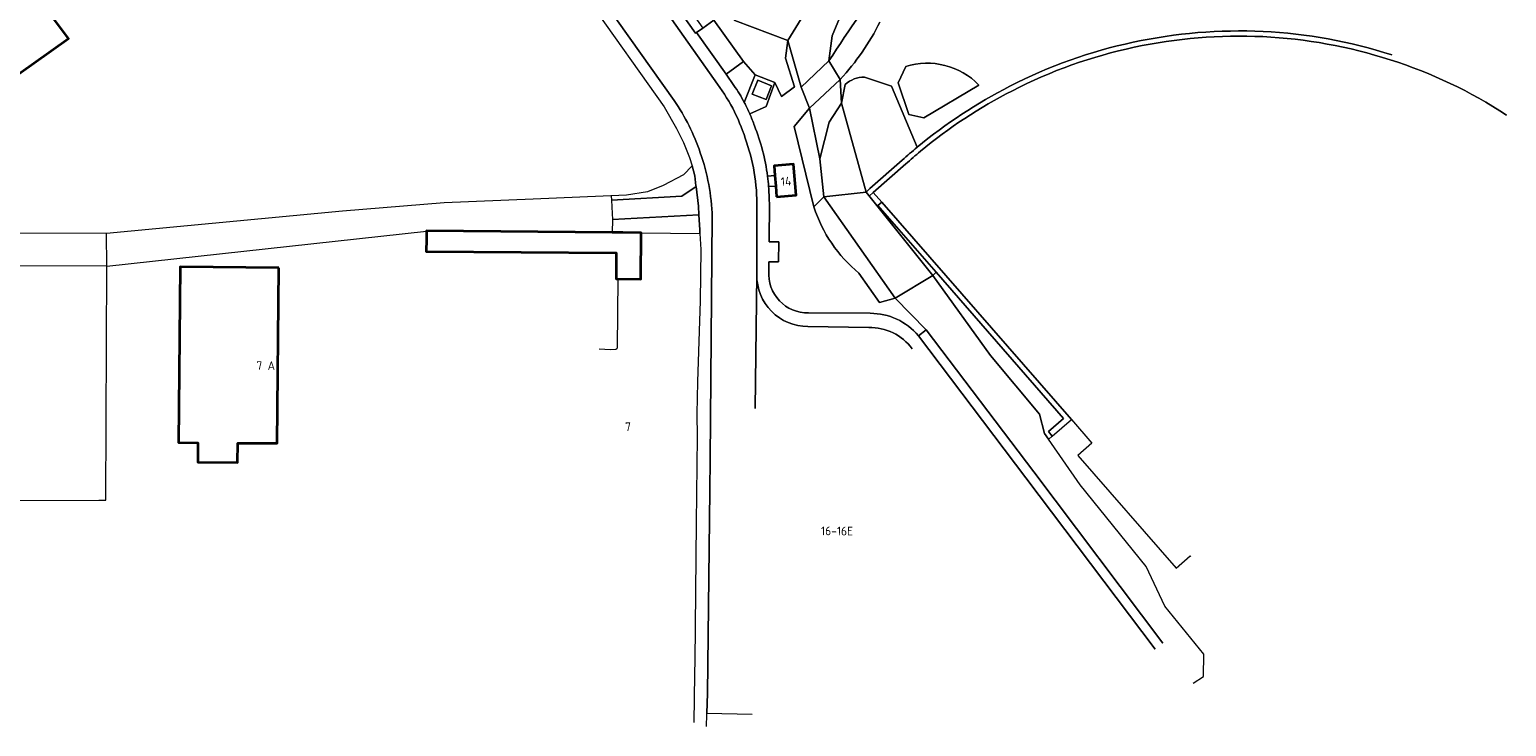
# Model space of a CAD drawing. Extents: x 150256 to 156914, y 461459 to 469481.
# Tile 153 of 256: x 155718 to 155946, y 461512 to 461620. Entities that reach past the tile are written whole.
import ezdxf
from ezdxf.enums import TextEntityAlignment as Align

# ---------------------------------------------------------------- set-up
doc = ezdxf.new("R2010")
doc.units = 0
doc.header["$LTSCALE"] = 0.75
for name, color, linetype, lineweight in [('B-RO-GR-BEPLANTING_CULTUUR_BODEMBEDEKKER-GV', 251, 'CONTINUOUS', 18), ('B-RO-GR-BEPLANTING_CULTUUR_BOSPLANTSOEN-GV', 251, 'CONTINUOUS', 18), ('B-RO-GR-BEPLANTING_CULTUUR_HEESTERS-GV', 251, 'CONTINUOUS', 18), ('B-RO-GR-GROENVOORZIENING-GV', 251, 'CONTINUOUS', 18), ('B-RO-GR-HAAG-GV', 251, 'CONTINUOUS', 13), ('B-RO-IE-TERREINAFSCHEIDING_KUNSTMATIG_HEKWERK-G', 251, 'IE-TERREINAFSCHEIDING-KUNSTMATIG', 18), ('B-RO-IE-TERREINAFSCHEIDING_KUNSTMATIG_MUUR-G', 251, 'IE-TERREINAFSCHEIDING-KUNSTMATIG-DICHT', 18), ('B-RO-OG-BEBOUWING-GV', 6, 'CONTINUOUS', 35), ('B-RO-OG-BEBOUWING-T18', 1, 'CONTINUOUS', 18), ('B-RO-OG-TERREIN_CULTUURSCHEIDING-GV', 251, 'CONTINUOUS', 18), ('B-RO-VH-VERHARDING_ASFALT-GV', 251, 'CONTINUOUS', 18), ('B-RO-VH-VERHARDING_BEDRIJFSVLOERPLAAT-GV', 251, 'CONTINUOUS', 18), ('B-RO-VH-VERHARDING_HALFVERHARDING-GV', 251, 'CONTINUOUS', 18), ('B-RO-VH-VERHARDING_HOUTSNIPPERS-GV', 251, 'CONTINUOUS', 18), ('B-RO-VH-VERHARDING_STRAATBAKSTEEN-GV', 251, 'CONTINUOUS', 18), ('B-RO-VH-VERHARDING_TEGEL-GV', 251, 'CONTINUOUS', 18)]:
    doc.layers.add(name, color=color, linetype=linetype, lineweight=lineweight)
doc.styles.add('NLCS-ISO-M200-T18', font='NLCS-ISO.ttf', dxfattribs={"height": 360})
doc.linetypes.add('IE-TERREINAFSCHEIDING-KUNSTMATIG', pattern='A,4,[82,NLCS.SHX,S=0.75,R=90,X=0,Y=0],4,-2', length=10)
doc.linetypes.add('IE-TERREINAFSCHEIDING-KUNSTMATIG-DICHT', pattern='A,8,-1,[82,NLCS.SHX,S=0.75,R=90,X=0,Y=0],-1', length=10)

msp = doc.modelspace()

# ---------------------------------------------------------------- linework, layer by layer
at = {"layer": 'B-RO-GR-BEPLANTING_CULTUUR_BODEMBEDEKKER-GV'}
for points in [[(155828.046, 461614.581), (155829.872, 461612.55), (155832.89, 461611.362), (155833.926, 461609.169), (155835.95, 461610.667), (155834.518, 461615.138), (155834.921, 461617.834), (155826.681, 461620.927), (155819.639, 461631.394), (155813.584, 461634.69), (155813.314, 461634.5), (155812.011, 461633.585), (155821.744, 461619.768), (155823.478, 461621.016)], [(155838.252, 461607.4), (155839.851, 461599.541), (155841.273, 461605.236), (155843.22, 461608.166), (155842.999, 461611.834)], [(155840.455, 461593.657), (155839.851, 461599.541), (155838.252, 461607.4), (155835.884, 461604.574), (155838.932, 461592.1)]]:
    msp.add_lwpolyline(points, close=True, dxfattribs=at)
at = {"layer": 'B-RO-GR-BEPLANTING_CULTUUR_BOSPLANTSOEN-GV'}
msp.add_lwpolyline([(155849.631, 461660.208), (155847.016, 461658.396), (155841.764, 461654.758), (155837.493, 461651.8), (155835.331, 461650.257), (155830.665, 461647.025), (155825.606, 461643.565), (155820.77, 461640.215), (155819.806, 461639.547), (155813.326, 461635.058), (155813.584, 461634.69), (155819.639, 461631.394), (155826.681, 461620.927), (155834.921, 461617.834), (155838.193, 461623.204)], dxfattribs=at)
at = {"layer": 'B-RO-GR-BEPLANTING_CULTUUR_HEESTERS-GV'}
for points in [[(155853.139, 461613.846), (155851.963, 461611.3), (155853.633, 461606.419), (155855.935, 461605.876), (155864.46, 461610.965)], [(155843.766, 461611.04), (155843.22, 461608.166), (155846.999, 461594.411), (155847.6, 461594.94), (155852.611, 461599.352)], [(155854.906, 461601.334), (155850.945, 461610.782), (155846.772, 461612.201)], [(155851.489, 461577.965), (155840.455, 461593.657), (155838.932, 461592.1)], [(155845.906, 461581.853), (155849.065, 461577.332), (155851.489, 461577.965)]]:
    msp.add_lwpolyline(points, dxfattribs=at)
for points in [[(155864.46, 461610.965, 0.2815115), (155853.139, 461613.846)], [(155846.772, 461612.201, 0.1912751), (155843.766, 461611.04)], [(155852.611, 461599.352, -0.0095862), (155854.906, 461601.334)], [(155838.932, 461592.1, 0.1425415), (155845.906, 461581.853)]]:
    msp.add_lwpolyline(points, format="xyb", dxfattribs=at)
for points in [[(155839.851, 461599.541), (155840.455, 461593.657), (155846.999, 461594.411), (155843.22, 461608.166), (155841.273, 461605.236)], [(155857.34, 461581.518), (155846.999, 461594.411), (155840.455, 461593.657), (155851.489, 461577.965)]]:
    msp.add_lwpolyline(points, close=True, dxfattribs=at)
at = {"layer": 'B-RO-GR-GROENVOORZIENING-GV'}
for points in [[(155908.425, 461619.248, 0.0646753), (155888.31, 461617.583)], [(155888.477, 461616.801, -0.0646886), (155908.387, 461618.449)], [(155908.387, 461618.449, -0.0654025), (155928.078, 461614.873)], [(155928.321, 461615.636, 0.0653397), (155908.425, 461619.248)], [(155888.31, 461617.583, 0.067302), (155869.265, 461610.783)], [(155869.63, 461610.072, -0.0672363), (155888.477, 461616.801)], [(155928.078, 461614.873, -0.0689737), (155946.063, 461606.318)], [(155869.265, 461610.783, 0.055425), (155854.906, 461601.334)], [(155855.417, 461600.718, -0.0554549), (155869.63, 461610.072)], [(155854.906, 461601.334, 0.0095862), (155852.611, 461599.352)], [(155853.143, 461598.754, -0.0098919), (155855.417, 461600.718)]]:
    msp.add_lwpolyline(points, format="xyb", dxfattribs=at)
msp.add_lwpolyline([(155852.611, 461599.352), (155847.6, 461594.94), (155846.999, 461594.411), (155847.528, 461593.811), (155848.128, 461594.34), (155853.143, 461598.754)], dxfattribs=at)
msp.add_lwpolyline([(155878.76, 461559.207), (155849.443, 461592.832), (155848.84, 461592.306), (155857.836, 461581.988), (155877.561, 461559.365), (155875.21, 461557.344), (155875.797, 461556.662)], close=True, dxfattribs=at)
at = {"layer": 'B-RO-GR-HAAG-GV'}
for points in [[(155908.425, 461619.248, 0.0646753), (155888.31, 461617.583)], [(155888.477, 461616.801, -0.0646886), (155908.387, 461618.449)], [(155908.387, 461618.449, -0.0654025), (155928.078, 461614.873)], [(155928.321, 461615.636, 0.0653397), (155908.425, 461619.248)], [(155888.31, 461617.583, 0.067302), (155869.265, 461610.783)], [(155869.63, 461610.072, -0.0672363), (155888.477, 461616.801)], [(155928.078, 461614.873, -0.0689737), (155946.063, 461606.318)], [(155869.265, 461610.783, 0.055425), (155854.906, 461601.334)], [(155855.417, 461600.718, -0.0554549), (155869.63, 461610.072)], [(155854.906, 461601.334, 0.0095862), (155852.611, 461599.352)], [(155853.143, 461598.754, -0.0098919), (155855.417, 461600.718)]]:
    msp.add_lwpolyline(points, format="xyb", dxfattribs=at)
for points in [[(155852.611, 461599.352), (155847.6, 461594.94), (155846.999, 461594.411), (155847.528, 461593.811), (155848.128, 461594.34)], [(155848.128, 461594.34), (155853.143, 461598.754)]]:
    msp.add_lwpolyline(points, dxfattribs=at)
msp.add_lwpolyline([(155875.797, 461556.662), (155878.76, 461559.207), (155849.443, 461592.832), (155848.84, 461592.306), (155857.836, 461581.988), (155877.561, 461559.365), (155875.21, 461557.344)], close=True, dxfattribs=at)
at = {"layer": 'B-RO-IE-TERREINAFSCHEIDING_KUNSTMATIG_HEKWERK-G'}
for points in [[(155908.387, 461618.449, 0.0646886), (155888.477, 461616.801)], [(155928.078, 461614.873, 0.0654025), (155908.387, 461618.449)], [(155888.477, 461616.801, 0.0672363), (155869.63, 461610.072)], [(155946.063, 461606.318, 0.0689737), (155928.078, 461614.873)], [(155869.63, 461610.072, 0.0554549), (155855.417, 461600.718)], [(155855.417, 461600.718, 0.0098919), (155853.143, 461598.754)]]:
    msp.add_lwpolyline(points, format="xyb", dxfattribs=at)
for points in [[(155820.12, 461598.479), (155818.752, 461597.083), (155815.62, 461595.432), (155813.187, 461594.452), (155809.972, 461593.949), (155795.494, 461593.297), (155781.746, 461592.765), (155766.024, 461591.43), (155729.523, 461588.008)], [(155848.128, 461594.34), (155853.143, 461598.754)], [(155849.443, 461592.832), (155848.128, 461594.34)], [(155878.76, 461559.207), (155849.443, 461592.832)], [(155729.523, 461588.008), (155686.843, 461588.114), (155643.206, 461588.159), (155635.333, 461574.94)], [(155729.565, 461582.938), (155779, 461588.345)], [(155729.565, 461582.938), (155729.523, 461588.008)], [(155729.565, 461582.938), (155644.849, 461583.005), (155644.918, 461546.686), (155728.329, 461546.756)], [(155729.425, 461546.757), (155729.565, 461582.938)]]:
    msp.add_lwpolyline(points, dxfattribs=at)
at = {"layer": 'B-RO-IE-TERREINAFSCHEIDING_KUNSTMATIG_MUUR-G'}
msp.add_lwpolyline([(155808.602, 461580.967), (155808.507, 461570.432), (155808.451, 461570.164), (155808.276, 461570.039), (155807.471, 461570.004), (155805.71, 461570.105)], dxfattribs=at)
at = {"layer": 'B-RO-OG-BEBOUWING-GV'}
for points in [[(155700.783, 461634.034), (155698.121, 461632.147), (155693.226, 461628.677), (155692.818, 461628.387), (155693.154, 461627.914), (155687.809, 461624.113), (155695.246, 461614.066), (155694.549, 461613.569), (155702.501, 461602.416), (155713.622, 461610.376), (155713.264, 461610.804), (155723.614, 461618.142), (155719.754, 461623.334), (155720.319, 461623.734), (155714.675, 461631.694), (155712.93, 461630.457), (155709.699, 461628.167), (155708.809, 461629.424), (155705.586, 461629.925), (155704.328, 461629.033)], [(155833.17, 461593.658), (155836.171, 461593.903), (155835.779, 461598.696), (155832.778, 461598.451), (155832.9, 461596.953), (155833.033, 461595.328)], [(155778.992, 461587.106), (155778.979, 461585.191), (155808.363, 461584.997), (155808.336, 461580.969), (155812.157, 461580.944), (155812.157, 461581.039), (155812.204, 461588.098), (155809.396, 461588.125), (155807.755, 461588.141), (155779.001, 461588.42), (155779, 461588.345)], [(155756.161, 461582.676), (155740.894, 461582.818), (155740.659, 461555.652), (155743.652, 461555.628), (155743.637, 461552.634), (155749.789, 461552.584), (155749.816, 461555.566), (155755.889, 461555.545)]]:
    msp.add_lwpolyline(points, close=True, dxfattribs=at)
at = {"layer": 'B-RO-OG-TERREIN_CULTUURSCHEIDING-GV'}
for points in [[(155841.21, 461664.97), (155815.977, 461647.926), (155816.542, 461647.088), (155815.626, 461646.477), (155815.062, 461647.327), (155806.647, 461641.372), (155806.589, 461641.281), (155805.862, 461640.16), (155805.994, 461639.971), (155805.83, 461639.856), (155820.64, 461618.974), (155820.77, 461619.068), (155821.744, 461619.768)], [(155838.193, 461623.204), (155834.921, 461617.834), (155836.966, 461610.644), (155841.262, 461614.703), (155841.774, 461618.588), (155843.136, 461621.941), (155848.347, 461633.605), (155853.371, 461643.157)], [(155853.371, 461643.157), (155848.347, 461633.605), (155843.136, 461621.941), (155841.774, 461618.588), (155841.262, 461614.703)], [(155838.252, 461607.4), (155836.966, 461610.644), (155834.921, 461617.834), (155834.518, 461615.138), (155835.95, 461610.667), (155833.926, 461609.169), (155832.89, 461611.362), (155831.556, 461607.638), (155829.027, 461606.488)], [(155828.17, 461608.248), (155829.872, 461612.55), (155828.046, 461614.581), (155825.344, 461612.644)], [(155841.262, 461614.703), (155842.999, 461611.834)], [(155855.935, 461605.876), (155853.633, 461606.419), (155851.963, 461611.3), (155853.139, 461613.846)], [(155825.344, 461612.644), (155826.554, 461610.893)], [(155842.999, 461611.834), (155843.22, 461608.166), (155843.766, 461611.04)], [(155846.772, 461612.201), (155850.945, 461610.782), (155854.906, 461601.334)], [(155864.46, 461610.965), (155855.935, 461605.876)], [(155838.932, 461592.1), (155835.884, 461604.574), (155838.252, 461607.4)], [(155831.777, 461596.865), (155832.9, 461596.953), (155832.778, 461598.451), (155835.779, 461598.696), (155836.171, 461593.903), (155833.17, 461593.658), (155833.033, 461595.328), (155831.926, 461595.253)], [(155832.048, 461592.751), (155832.009, 461586.715), (155833.515, 461586.693), (155833.478, 461583.615), (155831.977, 461583.631), (155831.972, 461582.195)], [(155855.092, 461572.184), (155856.288, 461573.09), (155851.489, 461577.965), (155849.065, 461577.332), (155845.906, 461581.853)], [(155897.611, 461518.41), (155899.175, 461519.482), (155899.229, 461522.904), (155893.239, 461530.332), (155890.333, 461536.464), (155880.131, 461549.103), (155875.222, 461556.16), (155874.606, 461557.045), (155873.831, 461560.04), (155866.258, 461569.121), (155857.34, 461581.518), (155851.489, 461577.965)], [(155851.489, 461577.965), (155856.288, 461573.09), (155872.931, 461551.101), (155892.901, 461524.605)], [(155838.091, 461575.704), (155847.648, 461575.649)], [(155892.901, 461524.605), (155872.931, 461551.101), (155856.288, 461573.09), (155855.092, 461572.184), (155871.734, 461550.197), (155891.714, 461523.686)]]:
    msp.add_lwpolyline(points, dxfattribs=at)
for points in [[(155841.262, 461614.703, -0.0166614), (155851.124, 461628.896)], [(155851.124, 461628.896, 0.0166614), (155841.262, 461614.703)], [(155849.138, 461620.703, -0.0724957), (155842.999, 461611.834)], [(155842.999, 461611.834, 0.0724957), (155849.138, 461620.703)], [(155888.31, 461617.583, -0.0646753), (155908.425, 461619.248)], [(155908.425, 461619.248, -0.0653397), (155928.321, 461615.636)], [(155869.265, 461610.783, -0.067302), (155888.31, 461617.583)], [(155853.139, 461613.846, -0.2815115), (155864.46, 461610.965)], [(155843.766, 461611.04, -0.1912751), (155846.772, 461612.201)], [(155826.554, 461610.893, -0.037791), (155828.17, 461608.248)], [(155854.906, 461601.334, -0.055425), (155869.265, 461610.783)], [(155829.027, 461606.488, -0.0204827), (155829.732, 461604.671)], [(155829.732, 461604.671, -0.0603573), (155831.777, 461596.865)], [(155831.926, 461595.253, -0.0135958), (155832.048, 461592.751)], [(155845.906, 461581.853, -0.1425415), (155838.932, 461592.1)], [(155831.972, 461582.195, 0.4423461), (155838.091, 461575.704)], [(155847.648, 461575.649, -0.2226317), (155855.092, 461572.184)]]:
    msp.add_lwpolyline(points, format="xyb", dxfattribs=at)
for points in [[(155836.966, 461610.644), (155838.252, 461607.4), (155842.999, 461611.834), (155841.262, 461614.703)], [(155807.582, 461593.842), (155807.612, 461593.174), (155818.496, 461593.767), (155820.709, 461595.264), (155820.698, 461595.357), (155820.509, 461596.894), (155820.12, 461598.479), (155818.752, 461597.083), (155815.62, 461595.432), (155813.187, 461594.452), (155809.972, 461593.949)], [(155812.204, 461588.098), (155821.311, 461588.018), (155821.281, 461588.571), (155821.154, 461590.906), (155807.773, 461590.178), (155807.755, 461588.141), (155809.396, 461588.125)]]:
    msp.add_lwpolyline(points, close=True, dxfattribs=at)
at = {"layer": 'B-RO-VH-VERHARDING_ASFALT-GV'}
for points in [[(155710.62, 461758.8), (155727.026, 461735.748), (155727.747, 461734.724), (155727.824, 461734.55), (155727.827, 461734.541), (155732.444, 461727.78), (155737.442, 461721.074), (155783.019, 461656.901), (155785.83, 461652.944), (155817.329, 461608.578)], [(155824.031, 461611.096), (155807.433, 461634.641), (155804.301, 461639.05), (155754.922, 461708.559), (155720.019, 461757.757)], [(155853.143, 461598.754), (155848.128, 461594.34), (155849.443, 461592.832)], [(155849.443, 461592.832), (155878.76, 461559.207), (155881.946, 461555.553), (155879.768, 461553.654), (155894.982, 461536.234), (155897.145, 461538.12), (155897.218, 461538.037)], [(155823.198, 461590.541), (155822.874, 461553.09), (155822.832, 461548.259), (155822.466, 461516.816), (155822.391, 461513.763), (155829.368, 461513.653)], [(155829.857, 461560.923), (155830.096, 461581.613), (155830.086, 461591.278)], [(155830.096, 461581.613), (155829.857, 461560.923)], [(155847.409, 461573.434), (155838, 461573.596)]]:
    msp.add_lwpolyline(points, dxfattribs=at)
for points in [[(155908.387, 461618.449, 0.0646886), (155888.477, 461616.801)], [(155928.078, 461614.873, 0.0654025), (155908.387, 461618.449)], [(155888.477, 461616.801, 0.0672363), (155869.63, 461610.072)], [(155946.063, 461606.318, 0.0689737), (155928.078, 461614.873)], [(155828.514, 461602.121, 0.0866134), (155824.031, 461611.096)], [(155869.63, 461610.072, 0.0554549), (155855.417, 461600.718)], [(155817.329, 461608.578, -0.0671882), (155821.36, 461600.495)], [(155830.086, 461591.278, 0.0938778), (155828.514, 461602.121)], [(155821.36, 461600.495, -0.0775469), (155823.198, 461590.541)], [(155855.417, 461600.718, 0.0098919), (155853.143, 461598.754)], [(155838, 461573.596, -0.4148609), (155830.096, 461581.613)], [(155854.146, 461570.157, 0.24482), (155847.409, 461573.434)]]:
    msp.add_lwpolyline(points, format="xyb", dxfattribs=at)
at = {"layer": 'B-RO-VH-VERHARDING_BEDRIJFSVLOERPLAAT-GV'}
msp.add_lwpolyline([(155831.529, 461608.709), (155832.382, 461610.843), (155830.248, 461611.696), (155829.395, 461609.563)], close=True, dxfattribs=at)
at = {"layer": 'B-RO-VH-VERHARDING_HALFVERHARDING-GV'}
msp.add_lwpolyline([(155728.329, 461546.756), (155729.425, 461546.757), (155729.565, 461582.938), (155644.849, 461583.005), (155644.918, 461546.686)], close=True, dxfattribs=at)
at = {"layer": 'B-RO-VH-VERHARDING_HOUTSNIPPERS-GV'}
for points in [[(155846.999, 461594.411), (155857.34, 461581.518), (155857.836, 461581.988), (155848.84, 461592.306), (155849.443, 461592.832), (155848.128, 461594.34), (155847.528, 461593.811)], [(155875.222, 461556.16), (155875.269, 461556.202), (155875.797, 461556.662), (155875.21, 461557.344), (155877.561, 461559.365), (155857.836, 461581.988), (155857.34, 461581.518), (155866.258, 461569.121), (155873.831, 461560.04), (155874.606, 461557.045)]]:
    msp.add_lwpolyline(points, close=True, dxfattribs=at)
at = {"layer": 'B-RO-VH-VERHARDING_STRAATBAKSTEEN-GV'}
msp.add_lwpolyline([(155807.773, 461590.178), (155821.154, 461590.906), (155821.084, 461592.215), (155820.709, 461595.264), (155818.496, 461593.767), (155807.612, 461593.174), (155807.724, 461591.108)], close=True, dxfattribs=at)
at = {"layer": 'B-RO-VH-VERHARDING_TEGEL-GV'}
for points in [[(155729.994, 461722.372), (155728.999, 461721.764), (155730.093, 461720.304), (155733.013, 461721.362), (155735.751, 461719.891), (155767.466, 461675.264), (155804.257, 461623.807), (155815.779, 461607.615), (155817.659, 461604.223), (155818.752, 461602.098), (155819.701, 461599.731), (155820.12, 461598.479), (155820.509, 461596.894), (155820.698, 461595.357), (155820.709, 461595.264), (155821.084, 461592.215), (155821.154, 461590.906)], [(155817.329, 461608.578), (155785.83, 461652.944), (155783.019, 461656.901), (155737.442, 461721.074)], [(155826.554, 461610.893), (155825.344, 461612.644), (155820.77, 461619.068), (155820.64, 461618.974), (155805.83, 461639.856), (155805.994, 461639.971), (155805.862, 461640.16), (155804.301, 461639.05), (155807.433, 461634.641), (155824.031, 461611.096)], [(155829.872, 461612.55), (155828.17, 461608.248)], [(155829.027, 461606.488), (155831.556, 461607.638), (155832.89, 461611.362), (155829.872, 461612.55)], [(155832.9, 461596.953), (155831.777, 461596.865)], [(155831.926, 461595.253), (155833.033, 461595.328), (155832.9, 461596.953)], [(155831.972, 461582.195), (155831.977, 461583.631), (155833.478, 461583.615), (155833.515, 461586.693), (155832.009, 461586.715), (155832.048, 461592.751)], [(155821.154, 461590.906), (155821.281, 461588.571), (155821.311, 461588.018), (155821.448, 461585.502), (155821.323, 461577.601), (155820.936, 461565.058), (155820.844, 461560.099), (155820.877, 461556.53), (155820.738, 461543.251), (155820.514, 461521.855), (155820.489, 461520.011), (155820.487, 461519.959), (155820.484, 461519.818), (155820.345, 461512.339)], [(155822.317, 461511.729), (155822.385, 461513.593), (155822.391, 461513.763), (155822.466, 461516.816), (155822.832, 461548.259), (155822.874, 461553.09), (155823.198, 461590.541)], [(155830.086, 461591.278), (155830.096, 461581.613)], [(155847.648, 461575.649), (155838.091, 461575.704)], [(155838, 461573.596), (155847.409, 461573.434)], [(155891.714, 461523.686), (155871.734, 461550.197), (155855.092, 461572.184)]]:
    msp.add_lwpolyline(points, dxfattribs=at)
for points in [[(155825.344, 461612.644), (155828.046, 461614.581), (155823.478, 461621.016), (155821.744, 461619.768), (155820.77, 461619.068)], [(155831.529, 461608.709), (155829.395, 461609.563), (155830.248, 461611.696), (155832.382, 461610.843)]]:
    msp.add_lwpolyline(points, close=True, dxfattribs=at)
for points in [[(155824.031, 461611.096, -0.0866134), (155828.514, 461602.121)], [(155828.17, 461608.248, 0.037791), (155826.554, 461610.893)], [(155821.36, 461600.495, 0.0671882), (155817.329, 461608.578)], [(155828.17, 461608.248, -0.0205718), (155829.027, 461606.488)], [(155829.027, 461606.488, 0.0205718), (155828.17, 461608.248)], [(155829.732, 461604.671, 0.0204827), (155829.027, 461606.488)], [(155831.777, 461596.865, 0.0603573), (155829.732, 461604.671)], [(155828.514, 461602.121, -0.0938778), (155830.086, 461591.278)], [(155823.198, 461590.541, 0.0775469), (155821.36, 461600.495)], [(155831.777, 461596.865, -0.0081099), (155831.926, 461595.253)], [(155831.926, 461595.253, 0.0081099), (155831.777, 461596.865)], [(155832.048, 461592.751, 0.0135958), (155831.926, 461595.253)], [(155830.096, 461581.613, 0.4148609), (155838, 461573.596)], [(155838.091, 461575.704, -0.4423461), (155831.972, 461582.195)], [(155855.092, 461572.184, 0.2226317), (155847.648, 461575.649)], [(155847.409, 461573.434, -0.24482), (155854.146, 461570.157)]]:
    msp.add_lwpolyline(points, format="xyb", dxfattribs=at)

# ---------------------------------------------------------------- texts
at = {"layer": 'B-RO-OG-BEBOUWING-T18', "style": 'NLCS-ISO-M200-T18'}
for s, rotation, p in [('14', 4.5, (155834.631, 461596.071)), ('7 A', 359.8, (155754.148, 461567.563)), ('7', 359.1, (155810.176, 461558.099)), ('16-16E', 359.4, (155842.514, 461541.973))]:
    msp.add_text(s, height=1.35, rotation=rotation, dxfattribs=at).set_placement(p, align=Align.MIDDLE)

doc.saveas('drawing.dxf')
